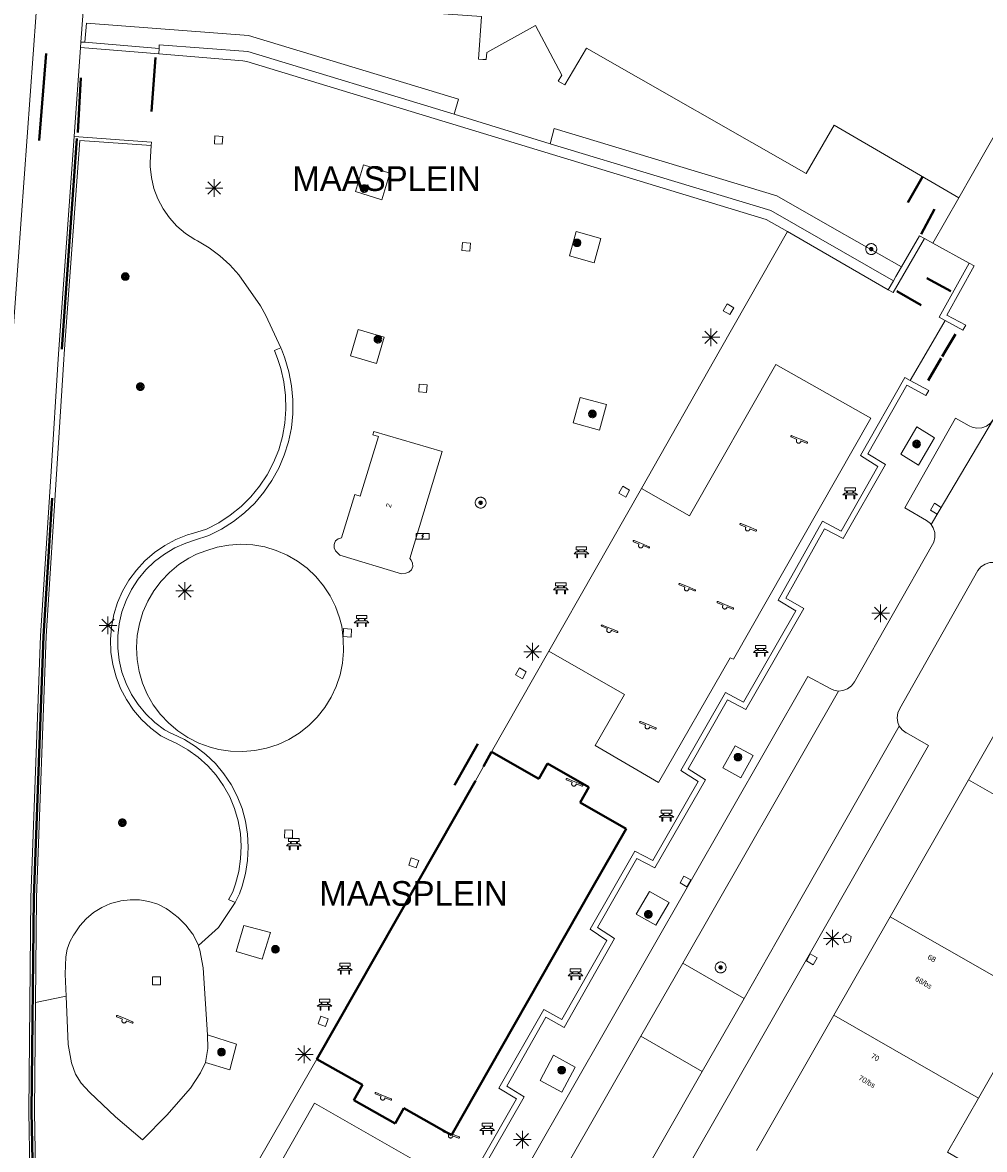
# Model space of a CAD drawing. Header units: metres. Extents: x 135779 to 137489, y 452643 to 455118.
# Tile 136 of 256: x 136264 to 136319, y 453755 to 453819. Entities that reach past the tile are written whole.
import ezdxf
from ezdxf.enums import TextEntityAlignment as Align

# ---------------------------------------------------------------- set-up
doc = ezdxf.new("R2010")
doc.units = ezdxf.units.M
doc.linetypes.add('DGN_Style_4', pattern=[89.853097, 44.898487, -22.449243, 0.056123, -22.449243])
for name, color, linetype, lineweight in [('KTop_KST_KAST', 40, 'Continuous', 13), ('KTop_NAR_Huisnummer tijdelijk (t)', 7, 'Continuous', 13), ('KTop_ORL_Weg_Straatnaam (t)', 7, 'Continuous', 13), ('KTop_OTD_Gesloten verharding', 15, 'Continuous', 13), ('KTop_OTD_Gesloten verharding_kunststof', 15, 'Continuous', 13), ('KTop_OTD_Open verharding', 15, 'Continuous', 13), ('KTop_PAL_Lichtmast', 40, 'Continuous', 13), ('KTop_PND_Grondvlaksituatie van BAG-pand [tachy]', 1, 'Continuous', 13), ('KTop_PND_Pandscheiding', 40, 'Continuous', 13), ('KTop_PUT_Brandkraan of -put', 1, 'Continuous', 13), ('KTop_PUT_Inspectie- of rioolput', 15, 'Continuous', 13), ('KTop_PUT_Kolk', 15, 'Continuous', 13), ('KTop_SHD_Hek (l)', 15, 'DGN_Style_4', 40), ('KTop_SHD_Muur', 15, 'Continuous', 13), ('KTop_STM_Bank', 40, 'Continuous', 13), ('KTop_STM_Speelvoorziening', 40, 'Continuous', 13), ('KTop_VGO_Boom', 92, 'Continuous', 13), ('KTop_WGD_Fietspad', 40, 'Continuous', 13), ('KTop_WGD_Rijbaan_Lokale weg', 251, 'Continuous', 13), ('KTop_WGD_Rijbaan_Lokale weg_verkeersdrempel', 40, 'Continuous', 13), ('KTop_WGD_Voetpad', 251, 'Continuous', 13)]:
    doc.layers.add(name, color=color, linetype=linetype, lineweight=lineweight)
doc.styles.add('Style-ROVU', font='ROVU.shx')
doc.styles.add('Style-ROVUCURSIEF', font='ROVUCURSIEF.shx')

# ---------------------------------------------------------------- blocks, each defined once
blk = doc.blocks.new('KST_KAST')
at = {"layer": 'KTop_KST_KAST', "flags": 128}
blk.add_lwpolyline([(-0.365, 0.169), (0.365, 0.169), (0.365, -0.169), (-0.365, -0.169), (-0.365, 0.169)], close=True, dxfattribs=at)
blk.add_lwpolyline([(0.045, 0.146), (-0.045, 0), (0.045, 0), (-0.045, -0.146)], dxfattribs=at)
blk = doc.blocks.new('PAL_Lichtmast')
at = {"layer": 'KTop_PAL_Lichtmast'}
for p, q in [((-0.354, -0.354), (0.354, 0.354)), ((0.354, -0.354), (-0.354, 0.354)), ((0, -0.5), (0, 0.5)), ((-0.5, 0), (0.5, 0))]:
    blk.add_line(p, q, dxfattribs=at)
blk = doc.blocks.new('PUT_Brandkraan_of_-put')
at = {"layer": 'KTop_PUT_Brandkraan of -put'}
for p, q in [((-0.25, 0.034), (0, 0.25)), ((-0.158, -0.25), (-0.25, 0.034)), ((0, 0.25), (0.25, 0.033)), ((0.25, 0.033), (0.158, -0.25)), ((0.158, -0.25), (-0.158, -0.25))]:
    blk.add_line(p, q, dxfattribs=at)
blk = doc.blocks.new('PUT_Inspectie-_of_rioolput')
at = {"layer": 'KTop_PUT_Inspectie- of rioolput', "flags": 128}
for points in [[(0.31, 0), (0.308, 0.032), (0.303, 0.064), (0.294, 0.095), (0.283, 0.126), (0.268, 0.155), (0.25, 0.182), (0.23, 0.207), (0.207, 0.23), (0.182, 0.25), (0.154, 0.268), (0.126, 0.283), (0.095, 0.294), (0.064, 0.303), (0.032, 0.308), (0, 0.309), (-0.032, 0.308), (-0.064, 0.303), (-0.096, 0.294), (-0.126, 0.283), (-0.155, 0.268), (-0.182, 0.25), (-0.207, 0.23), (-0.23, 0.207), (-0.25, 0.182), (-0.268, 0.154), (-0.283, 0.126), (-0.294, 0.095), (-0.303, 0.064), (-0.308, 0.032), (-0.309, 0), (-0.308, -0.032), (-0.303, -0.064), (-0.294, -0.096), (-0.283, -0.126), (-0.268, -0.155), (-0.25, -0.182), (-0.23, -0.207), (-0.207, -0.23), (-0.182, -0.25), (-0.155, -0.268), (-0.126, -0.283), (-0.096, -0.294), (-0.064, -0.303), (-0.032, -0.308), (0, -0.309), (0.032, -0.308), (0.064, -0.303), (0.095, -0.294), (0.126, -0.283), (0.155, -0.268), (0.182, -0.25), (0.207, -0.23), (0.23, -0.207), (0.25, -0.182), (0.268, -0.155), (0.283, -0.126), (0.294, -0.096), (0.303, -0.064), (0.308, -0.032), (0.31, 0)], [(0.095, 0), (0.094, 0.009), (0.092, 0.019), (0.09, 0.029), (0.086, 0.038), (0.082, 0.047), (0.076, 0.055), (0.07, 0.063), (0.063, 0.07), (0.055, 0.076), (0.047, 0.082), (0.038, 0.086), (0.029, 0.09), (0.019, 0.092), (0.009, 0.094), (0, 0.094), (-0.01, 0.094), (-0.02, 0.092), (-0.029, 0.09), (-0.039, 0.086), (-0.048, 0.082), (-0.056, 0.076), (-0.064, 0.07), (-0.071, 0.063), (-0.077, 0.055), (-0.082, 0.047), (-0.087, 0.038), (-0.09, 0.029), (-0.093, 0.019), (-0.094, 0.009), (-0.095, 0), (-0.094, -0.01), (-0.093, -0.02), (-0.09, -0.029), (-0.087, -0.039), (-0.082, -0.048), (-0.077, -0.056), (-0.071, -0.064), (-0.064, -0.071), (-0.056, -0.077), (-0.047, -0.082), (-0.039, -0.087), (-0.029, -0.09), (-0.02, -0.093), (-0.01, -0.094), (0, -0.095), (0.009, -0.094), (0.019, -0.093), (0.029, -0.09), (0.038, -0.087), (0.047, -0.082), (0.055, -0.077), (0.063, -0.071), (0.07, -0.064), (0.076, -0.056), (0.082, -0.047), (0.086, -0.039), (0.09, -0.029), (0.092, -0.02), (0.094, -0.01), (0.095, 0)], [(0.035, 0), (0.034, 0.003), (0.034, 0.007), (0.033, 0.01), (0.031, 0.014), (0.03, 0.017), (0.028, 0.02), (0.026, 0.023), (0.023, 0.026), (0.02, 0.028), (0.017, 0.03), (0.014, 0.031), (0.01, 0.033), (0.007, 0.034), (0.003, 0.034), (0, 0.034), (-0.004, 0.034), (-0.007, 0.034), (-0.011, 0.033), (-0.014, 0.031), (-0.018, 0.03), (-0.021, 0.028), (-0.023, 0.026), (-0.026, 0.023), (-0.028, 0.02), (-0.03, 0.017), (-0.032, 0.014), (-0.033, 0.01), (-0.034, 0.007), (-0.035, 0.003), (-0.035, 0), (-0.035, -0.004), (-0.034, -0.007), (-0.033, -0.011), (-0.032, -0.014), (-0.03, -0.018), (-0.028, -0.021), (-0.026, -0.023), (-0.023, -0.026), (-0.021, -0.028), (-0.017, -0.03), (-0.014, -0.032), (-0.011, -0.033), (-0.007, -0.034), (-0.004, -0.035), (0, -0.035), (0.003, -0.035), (0.007, -0.034), (0.01, -0.033), (0.014, -0.032), (0.017, -0.03), (0.02, -0.028), (0.023, -0.026), (0.026, -0.023), (0.028, -0.021), (0.03, -0.017), (0.031, -0.014), (0.033, -0.011), (0.034, -0.007), (0.034, -0.004), (0.035, 0)], [(0.01, 0.02), (0.007, 0.02), (0.005, 0.021), (0.003, 0.022), (0.001, 0.022), (-0.001, 0.022), (-0.004, 0.022), (-0.006, 0.021), (-0.008, 0.02), (-0.01, 0.019), (-0.012, 0.018), (-0.014, 0.017), (-0.016, 0.015), (-0.017, 0.013), (-0.019, 0.012), (-0.02, 0.009), (-0.021, 0.007), (-0.022, 0.005), (-0.022, 0.003), (-0.022, 0.001), (-0.022, -0.001), (-0.022, -0.004), (-0.022, -0.006), (-0.021, -0.008), (-0.02, -0.01), (-0.019, -0.012), (-0.017, -0.014), (-0.016, -0.016), (-0.014, -0.017), (-0.012, -0.019), (-0.01, -0.02), (-0.008, -0.021), (-0.006, -0.022), (-0.003, -0.022), (-0.001, -0.022), (0.001, -0.022), (0.003, -0.022), (0.005, -0.022), (0.008, -0.021), (0.01, -0.02), (0.012, -0.019), (0.014, -0.017), (0.015, -0.016), (0.017, -0.014), (0.018, -0.012), (0.02, -0.01), (0.02, -0.008), (0.021, -0.006), (0.022, -0.003), (0.022, -0.001), (0.022, 0.001), (0.022, 0.003), (0.021, 0.005), (0.02, 0.008), (0.019, 0.01), (0.018, 0.012), (0.017, 0.014), (0.015, 0.015), (0.013, 0.017), (0.012, 0.018), (0.01, 0.02)]]:
    blk.add_lwpolyline(points, dxfattribs=at)
blk = doc.blocks.new('PUT_Kolk')
at = {"layer": 'KTop_PUT_Kolk', "flags": 128}
blk.add_lwpolyline([(0.225, -0.225), (0.225, 0.225), (-0.225, 0.225), (-0.225, -0.225), (0.225, -0.225)], dxfattribs=at)
blk = doc.blocks.new('STM_Speelvoorziening')
at = {"layer": 'KTop_STM_Speelvoorziening'}
for p, q in [((-0.456, 0.218), (-0.455, 0.222)), ((-0.456, 0.214), (-0.456, 0.218)), ((-0.456, 0.21), (-0.456, 0.214)), ((-0.455, 0.206), (-0.456, 0.21)), ((-0.455, 0.222), (-0.454, 0.226)), ((-0.454, 0.202), (-0.455, 0.206)), ((-0.454, 0.226), (-0.453, 0.23)), ((-0.453, 0.198), (-0.454, 0.202)), ((-0.453, 0.23), (-0.451, 0.234)), ((-0.451, 0.194), (-0.453, 0.198)), ((-0.451, 0.234), (-0.449, 0.237)), ((-0.449, 0.19), (-0.451, 0.194)), ((-0.449, 0.237), (-0.446, 0.24)), ((-0.446, 0.187), (-0.449, 0.19)), ((-0.446, 0.24), (-0.443, 0.243)), ((-0.443, 0.184), (-0.446, 0.187)), ((-0.443, 0.243), (-0.44, 0.246)), ((-0.44, 0.182), (-0.443, 0.184)), ((-0.44, 0.246), (-0.436, 0.248)), ((-0.436, 0.179), (-0.44, 0.182)), ((-0.436, 0.248), (-0.433, 0.25)), ((-0.433, 0.178), (-0.436, 0.179)), ((-0.433, 0.25), (-0.429, 0.251)), ((-0.109, 0.044), (-0.433, 0.178)), ((-0.429, 0.251), (-0.425, 0.253)), ((-0.425, 0.253), (-0.421, 0.253)), ((-0.421, 0.253), (-0.417, 0.253)), ((-0.417, 0.253), (-0.412, 0.253)), ((-0.412, 0.253), (-0.408, 0.253)), ((-0.408, 0.253), (-0.404, 0.251)), ((-0.404, 0.251), (-0.402, 0.251)), ((-0.402, 0.251), (0.031, 0.072)), ((-0.14, -0.007), (-0.135, 0.006)), ((-0.135, 0.006), (-0.129, 0.018)), ((-0.129, 0.018), (-0.122, 0.029)), ((-0.122, 0.029), (-0.114, 0.04)), ((-0.114, 0.04), (-0.109, 0.044)), ((0.031, 0.072), (0.464, -0.106)), ((-0.146, -0.033), (-0.144, -0.02)), ((-0.146, -0.047), (-0.146, -0.033)), ((-0.146, -0.06), (-0.146, -0.047)), ((-0.144, -0.073), (-0.146, -0.06)), ((-0.144, -0.02), (-0.14, -0.007)), ((-0.14, -0.086), (-0.144, -0.073)), ((-0.135, -0.099), (-0.14, -0.086)), ((-0.129, -0.111), (-0.135, -0.099)), ((-0.122, -0.122), (-0.129, -0.111)), ((-0.114, -0.133), (-0.122, -0.122)), ((-0.104, -0.143), (-0.114, -0.133)), ((-0.093, -0.151), (-0.104, -0.143)), ((-0.082, -0.158), (-0.093, -0.151)), ((-0.07, -0.164), (-0.082, -0.158)), ((-0.057, -0.169), (-0.07, -0.164)), ((-0.044, -0.172), (-0.057, -0.169)), ((-0.031, -0.174), (-0.044, -0.172)), ((-0.017, -0.175), (-0.031, -0.174)), ((-0.004, -0.174), (-0.017, -0.175)), ((0.009, -0.172), (-0.004, -0.174)), ((0.022, -0.169), (0.009, -0.172)), ((0.035, -0.164), (0.022, -0.169)), ((0.047, -0.158), (0.035, -0.164)), ((0.058, -0.151), (0.047, -0.158)), ((0.069, -0.143), (0.058, -0.151)), ((0.078, -0.133), (0.069, -0.143)), ((0.086, -0.122), (0.078, -0.133)), ((0.094, -0.111), (0.086, -0.122)), ((0.1, -0.099), (0.094, -0.111)), ((0.105, -0.086), (0.1, -0.099)), ((0.108, -0.073), (0.105, -0.086)), ((0.11, -0.06), (0.108, -0.073)), ((0.112, -0.046), (0.11, -0.06)), ((0.434, -0.179), (0.112, -0.046)), ((0.439, -0.18), (0.434, -0.179)), ((0.443, -0.181), (0.439, -0.18)), ((0.447, -0.181), (0.443, -0.181)), ((0.451, -0.181), (0.447, -0.181)), ((0.455, -0.18), (0.451, -0.181)), ((0.459, -0.179), (0.455, -0.18)), ((0.463, -0.178), (0.459, -0.179)), ((0.467, -0.176), (0.463, -0.178)), ((0.464, -0.106), (0.467, -0.107)), ((0.467, -0.107), (0.47, -0.11)), ((0.47, -0.174), (0.467, -0.176)), ((0.47, -0.11), (0.474, -0.112)), ((0.474, -0.171), (0.47, -0.174)), ((0.474, -0.112), (0.477, -0.115)), ((0.477, -0.168), (0.474, -0.171)), ((0.477, -0.115), (0.479, -0.118)), ((0.479, -0.165), (0.477, -0.168)), ((0.479, -0.118), (0.481, -0.122)), ((0.481, -0.161), (0.479, -0.165)), ((0.481, -0.122), (0.483, -0.125)), ((0.483, -0.158), (0.481, -0.161)), ((0.483, -0.125), (0.485, -0.129)), ((0.485, -0.154), (0.483, -0.158)), ((0.485, -0.129), (0.486, -0.133)), ((0.486, -0.15), (0.485, -0.154)), ((0.486, -0.133), (0.486, -0.138)), ((0.486, -0.138), (0.487, -0.142)), ((0.487, -0.142), (0.486, -0.146)), ((0.486, -0.146), (0.486, -0.15))]:
    blk.add_line(p, q, dxfattribs=at)
blk = doc.blocks.new('STM_Bank')
at = {"layer": 'KTop_STM_Bank'}
for p, q in [((-0.416, -0.089), (-0.298, 0.019)), ((-0.298, 0.314), (0.298, 0.314)), ((-0.298, 0.143), (-0.298, 0.314)), ((-0.2, 0.143), (-0.298, 0.143)), ((-0.298, 0.019), (-0.2, 0.019)), ((-0.2, 0.019), (-0.2, 0.143)), ((0.157, 0.143), (-0.154, 0.143)), ((-0.154, 0.143), (-0.154, 0.019)), ((-0.154, 0.019), (0.157, 0.019)), ((0.157, 0.019), (0.157, 0.143)), ((0.298, 0.143), (0.203, 0.143)), ((0.203, 0.143), (0.203, 0.019)), ((0.203, 0.019), (0.298, 0.019)), ((0.298, 0.314), (0.298, 0.143)), ((0.298, 0.019), (0.416, -0.089)), ((-0.259, -0.089), (-0.416, -0.089)), ((-0.259, -0.315), (-0.259, -0.089)), ((-0.213, -0.315), (-0.259, -0.315)), ((0.216, -0.089), (-0.213, -0.089)), ((-0.213, -0.089), (-0.213, -0.315)), ((0.216, -0.305), (0.216, -0.089)), ((0.259, -0.305), (0.216, -0.305)), ((0.416, -0.089), (0.259, -0.089)), ((0.259, -0.089), (0.259, -0.305))]:
    blk.add_line(p, q, dxfattribs=at)
blk = doc.blocks.new('VGO_Boom')
at = {"layer": 'KTop_VGO_Boom', "flags": 128}
for points in [[(0.215, 0), (0.214, 0.022), (0.21, 0.045), (0.204, 0.066), (0.196, 0.087), (0.186, 0.108), (0.174, 0.126), (0.16, 0.144), (0.144, 0.16), (0.126, 0.174), (0.107, 0.186), (0.087, 0.196), (0.066, 0.204), (0.045, 0.21), (0.022, 0.214), (-0.001, 0.215), (-0.023, 0.214), (-0.045, 0.21), (-0.067, 0.204), (-0.088, 0.196), (-0.108, 0.186), (-0.127, 0.174), (-0.144, 0.16), (-0.16, 0.144), (-0.174, 0.126), (-0.187, 0.107), (-0.197, 0.087), (-0.205, 0.066), (-0.211, 0.045), (-0.214, 0.022), (-0.215, -0.001), (-0.214, -0.023), (-0.211, -0.045), (-0.205, -0.067), (-0.197, -0.088), (-0.187, -0.108), (-0.174, -0.127), (-0.16, -0.144), (-0.144, -0.16), (-0.127, -0.174), (-0.108, -0.187), (-0.088, -0.197), (-0.067, -0.205), (-0.045, -0.211), (-0.023, -0.214), (0, -0.215), (0.022, -0.214), (0.045, -0.211), (0.066, -0.205), (0.087, -0.197), (0.108, -0.187), (0.126, -0.174), (0.144, -0.16), (0.16, -0.144), (0.174, -0.127), (0.186, -0.108), (0.196, -0.088), (0.204, -0.067), (0.21, -0.045), (0.214, -0.023), (0.215, -0.001)], [(0.155, 0), (0.154, 0.016), (0.152, 0.032), (0.147, 0.048), (0.142, 0.063), (0.134, 0.078), (0.125, 0.091), (0.115, 0.104), (0.104, 0.115), (0.091, 0.125), (0.077, 0.134), (0.063, 0.142), (0.048, 0.147), (0.032, 0.152), (0.016, 0.154), (-0.001, 0.155), (-0.017, 0.154), (-0.033, 0.152), (-0.048, 0.147), (-0.064, 0.142), (-0.078, 0.134), (-0.092, 0.125), (-0.104, 0.115), (-0.116, 0.104), (-0.126, 0.091), (-0.135, 0.077), (-0.142, 0.063), (-0.148, 0.048), (-0.152, 0.032), (-0.155, 0.016), (-0.155, -0.001), (-0.155, -0.017), (-0.152, -0.033), (-0.148, -0.048), (-0.142, -0.064), (-0.135, -0.078), (-0.126, -0.092), (-0.116, -0.104), (-0.104, -0.116), (-0.092, -0.126), (-0.078, -0.135), (-0.064, -0.142), (-0.048, -0.148), (-0.033, -0.152), (-0.017, -0.155), (0, -0.155), (0.016, -0.155), (0.032, -0.152), (0.048, -0.148), (0.063, -0.142), (0.078, -0.135), (0.091, -0.126), (0.104, -0.116), (0.115, -0.104), (0.125, -0.092), (0.134, -0.078), (0.142, -0.064), (0.147, -0.048), (0.152, -0.033), (0.154, -0.017), (0.155, -0.001)], [(0.095, 0), (0.094, 0.01), (0.093, 0.02), (0.09, 0.029), (0.087, 0.039), (0.082, 0.048), (0.077, 0.056), (0.071, 0.064), (0.064, 0.071), (0.056, 0.077), (0.047, 0.082), (0.039, 0.087), (0.029, 0.09), (0.02, 0.093), (0.01, 0.094), (-0.001, 0.095), (-0.01, 0.094), (-0.02, 0.093), (-0.03, 0.09), (-0.039, 0.087), (-0.048, 0.082), (-0.056, 0.077), (-0.064, 0.071), (-0.071, 0.064), (-0.077, 0.056), (-0.083, 0.047), (-0.087, 0.039), (-0.091, 0.029), (-0.093, 0.02), (-0.095, 0.01), (-0.095, -0.001), (-0.095, -0.01), (-0.093, -0.02), (-0.091, -0.03), (-0.087, -0.039), (-0.083, -0.048), (-0.077, -0.056), (-0.071, -0.064), (-0.064, -0.071), (-0.056, -0.077), (-0.048, -0.083), (-0.039, -0.087), (-0.03, -0.091), (-0.02, -0.093), (-0.01, -0.095), (0, -0.095), (0.01, -0.095), (0.02, -0.093), (0.029, -0.091), (0.039, -0.087), (0.048, -0.083), (0.056, -0.077), (0.064, -0.071), (0.071, -0.064), (0.077, -0.056), (0.082, -0.048), (0.087, -0.039), (0.09, -0.03), (0.093, -0.02), (0.094, -0.01), (0.095, -0.001)], [(0.035, 0), (0.035, 0.004), (0.034, 0.007), (0.033, 0.011), (0.032, 0.014), (0.03, 0.018), (0.028, 0.021), (0.026, 0.023), (0.023, 0.026), (0.021, 0.028), (0.017, 0.03), (0.014, 0.032), (0.011, 0.033), (0.007, 0.034), (0.004, 0.035), (-0.001, 0.035), (-0.004, 0.035), (-0.008, 0.034), (-0.011, 0.033), (-0.015, 0.032), (-0.018, 0.03), (-0.021, 0.028), (-0.024, 0.026), (-0.027, 0.023), (-0.029, 0.021), (-0.031, 0.017), (-0.032, 0.014), (-0.034, 0.011), (-0.035, 0.007), (-0.035, 0.004), (-0.035, -0.001), (-0.035, -0.004), (-0.035, -0.008), (-0.034, -0.011), (-0.032, -0.015), (-0.031, -0.018), (-0.029, -0.021), (-0.027, -0.024), (-0.024, -0.027), (-0.021, -0.029), (-0.018, -0.031), (-0.015, -0.032), (-0.011, -0.034), (-0.008, -0.035), (-0.004, -0.035), (0, -0.035), (0.004, -0.035), (0.007, -0.035), (0.011, -0.034), (0.014, -0.032), (0.018, -0.031), (0.021, -0.029), (0.023, -0.027), (0.026, -0.024), (0.028, -0.021), (0.03, -0.018), (0.032, -0.015), (0.033, -0.011), (0.034, -0.008), (0.035, -0.004), (0.035, 0)]]:
    blk.add_lwpolyline(points, dxfattribs=at)

msp = doc.modelspace()

# ---------------------------------------------------------------- linework, layer by layer
at = {"layer": 'KTop_OTD_Gesloten verharding', "flags": 128}
for points in [[(136307.799, 453806.683), (136303.994, 453800), (136299.485, 453792.082)], [(136316.059, 453806.033), (136315.59, 453806.29)], [(136294.222, 453782.839), (136298.533, 453780.384), (136296.859, 453777.47), (136300.47, 453775.377), (136304.529, 453782.464), (136304.728, 453782.387), (136312.534, 453796.087), (136307.133, 453799.14), (136302.233, 453790.53), (136299.485, 453792.082)], [(136299.485, 453792.082), (136294.222, 453782.839)], [(136270.81, 453782.357), (136270.926, 453781.681), (136271.12, 453781.024), (136271.389, 453780.393), (136271.73, 453779.798), (136272.137, 453779.246), (136272.606, 453778.746), (136273.13, 453778.304), (136273.702, 453777.925), (136274.314, 453777.616), (136274.958, 453777.38), (136275.45, 453777.254), (136276.129, 453777.152), (136276.815, 453777.13), (136277.498, 453777.188), (136278.171, 453777.325), (136278.823, 453777.539), (136279.445, 453777.827), (136280.03, 453778.186), (136280.57, 453778.611), (136281.056, 453779.095), (136281.482, 453779.632), (136281.843, 453780.216), (136282.134, 453780.837), (136282.351, 453781.489), (136282.49, 453782.161), (136282.551, 453782.844), (136282.531, 453783.53), (136282.445, 453784.258), (136282.326, 453784.737), (136282.096, 453785.379), (136281.792, 453785.989), (136281.419, 453786.56), (136280.981, 453787.084), (136280.486, 453787.552), (136279.939, 453787.96), (136279.348, 453788.3), (136278.721, 453788.569), (136278.067, 453788.763), (136277.395, 453788.879), (136276.714, 453788.916), (136276.033, 453788.873), (136275.362, 453788.75), (136274.71, 453788.55), (136274.196, 453788.356), (136273.753, 453788.129), (136273.178, 453787.756), (136272.649, 453787.319), (136272.175, 453786.824), (136271.762, 453786.276), (136271.416, 453785.685), (136271.14, 453785.057), (136270.94, 453784.401), (136270.817, 453783.726), (136270.774, 453783.042), (136270.81, 453782.357)], [(136294.222, 453782.839), (136290.969, 453777.126)], [(136290.969, 453777.126), (136293.659, 453775.586), (136294.156, 453776.453), (136296.499, 453775.111), (136296.002, 453774.243), (136298.613, 453772.747), (136296.625, 453769.277), (136288.682, 453755.339), (136285.982, 453756.862), (136285.491, 453755.991), (136283.139, 453757.317), (136283.63, 453758.188), (136281.026, 453759.655)], [(136266.78, 453763.223), (136266.725, 453764.49), (136266.76, 453765.468), (136266.83, 453765.899), (136266.977, 453766.311), (136267.197, 453766.689), (136267.257, 453766.77), (136267.555, 453767.227), (136267.916, 453767.636), (136268.334, 453767.988), (136268.798, 453768.275), (136269.299, 453768.491), (136269.826, 453768.632), (136269.888, 453768.643), (136270.417, 453768.715), (136270.95, 453768.706), (136271.476, 453768.618), (136271.983, 453768.453), (136272.46, 453768.214), (136272.661, 453768.084), (136273.15, 453767.706), (136273.586, 453767.267), (136273.961, 453766.776), (136273.989, 453766.734), (136274.292, 453766.109)], [(136274.815, 453761.038), (136274.567, 453764.839), (136274.379, 453765.837), (136274.305, 453766.082), (136274.292, 453766.109)], [(136266.78, 453763.223), (136266.892, 453760.491), (136267.088, 453759.443), (136267.314, 453758.795), (136267.631, 453758.281), (136268.109, 453757.769), (136269.586, 453756.378), (136271.12, 453755.064), (136272.501, 453756.471), (136273.853, 453757.995), (136274.421, 453758.866), (136274.691, 453759.458)], [(136274.815, 453761.038), (136274.825, 453760.261), (136274.691, 453759.458)], [(136281.026, 453759.655), (136275.389, 453749.832)], [(136276.995, 453750.3), (136283.49, 453746.59), (136287.398, 453753.433), (136280.903, 453757.143), (136276.995, 453750.3)]]:
    msp.add_lwpolyline(points, dxfattribs=at)
at = {"layer": 'KTop_OTD_Gesloten verharding_kunststof', "flags": 128}
msp.add_lwpolyline([(136290.969, 453777.126), (136290.508, 453776.278), (136290.051, 453775.469), (136281.026, 453759.655)], dxfattribs=at)
at = {"layer": 'KTop_OTD_Open verharding', "flags": 128}
for points in [[(136288.834, 453813.353), (136289.087, 453814.214), (136277.146, 453817.835), (136267.926, 453818.523), (136267.838, 453817.442)], [(136314.284, 453804.681), (136310.472, 453806.843), (136307.198, 453808.711), (136294.536, 453812.535), (136294.301, 453811.667)], [(136278.991, 453800.07), (136278.134, 453801.908), (136277.822, 453802.462), (136276.592, 453804.225), (136276.084, 453804.797), (136275.518, 453805.313), (136274.902, 453805.768), (136274.242, 453806.155), (136274.09, 453806.232), (136273.559, 453806.581), (136273.077, 453806.994), (136272.65, 453807.465), (136272.286, 453807.985), (136271.989, 453808.547), (136271.766, 453809.141), (136271.619, 453809.759), (136271.551, 453810.391), (136271.546, 453810.617), (136271.608, 453811.575)], [(136284.73, 453808.498), (136285.183, 453810.012), (136283.678, 453810.474), (136283.225, 453808.96), (136284.73, 453808.498)], [(136295.395, 453805.298), (136296.798, 453804.905), (136297.189, 453806.301), (136295.786, 453806.694), (136295.395, 453805.298)], [(136283.373, 453801.118), (136282.943, 453799.631), (136284.43, 453799.192), (136284.869, 453800.684), (136283.373, 453801.118)], [(136297.106, 453795.402), (136297.5, 453796.849), (136296.003, 453797.257), (136295.609, 453795.81), (136297.106, 453795.402)], [(136274.292, 453766.109), (136274.299, 453766.115), (136275.434, 453767.142), (136276.381, 453768.554)], [(136276.888, 453767.252), (136276.443, 453765.772), (136277.931, 453765.331), (136278.392, 453766.851), (136276.888, 453767.252)], [(136265.031, 453762.866), (136266.78, 453763.223)], [(136274.691, 453759.458), (136276.081, 453759.04), (136276.471, 453760.508), (136274.815, 453761.038)]]:
    msp.add_lwpolyline(points, dxfattribs=at)
at = {"layer": 'KTop_PND_Grondvlaksituatie van BAG-pand [tachy]', "flags": 128}
for points in [[(136317.535, 453808.613), (136317.54, 453808.61), (136322.212, 453816.787), (136330.522, 453831.331)], [(136317.535, 453808.613), (136310.45, 453812.742), (136308.861, 453809.98), (136296.36, 453817.116), (136295.131, 453815.021), (136294.919, 453815.141), (136294.761, 453815.231), (136294.961, 453815.571), (136293.471, 453818.391), (136290.69, 453816.87), (136290.661, 453816.46), (136290.469, 453816.474), (136290.231, 453816.491), (136290.401, 453818.911), (136276.051, 453819.931), (136276.271, 453823.121), (136268.091, 453823.701)], [(136282.1, 453789.105), (136282.249, 453789.228), (136282.434, 453789.281), (136283.184, 453791.742), (136283.5, 453791.646), (136284.532, 453795.034), (136284.216, 453795.13), (136284.275, 453795.322), (136288.161, 453794.191), (136286.311, 453788.1), (136286.4, 453788.009), (136286.48, 453787.835), (136286.483, 453787.644), (136286.408, 453787.467), (136286.268, 453787.335), (136286.087, 453787.271), (136285.839, 453787.239), (136282.345, 453788.304), (136282.181, 453788.449), (136282.097, 453788.533), (136282.014, 453788.705), (136282.007, 453788.897), (136282.078, 453789.075), (136282.1, 453789.105)], [(136320.951, 453780.537), (136318.086, 453775.528)], [(136318.086, 453775.528), (136313.634, 453767.746)], [(136313.634, 453767.746), (136310.432, 453762.148)], [(136310.432, 453762.148), (136306.034, 453754.459)], [(136318.66, 453757.441), (136320.377, 453760.442), (136321.68, 453759.697), (136323.165, 453762.294)], [(136315.566, 453749.007), (136318.2, 453753.613), (136316.897, 453754.358), (136318.66, 453757.441)]]:
    msp.add_lwpolyline(points, dxfattribs=at)
at = {"layer": 'KTop_PND_Pandscheiding', "flags": 128}
for points in [[(136318.086, 453775.528), (136326.315, 453770.821)], [(136323.165, 453762.294), (136313.634, 453767.746)], [(136310.432, 453762.148), (136318.66, 453757.441)]]:
    msp.add_lwpolyline(points, dxfattribs=at)
at = {"layer": 'KTop_SHD_Hek (l)', "flags": 128}
for points in [[(136265.646, 453816.808), (136265.237, 453811.864)], [(136271.624, 453813.504), (136271.862, 453816.581)], [(136267.432, 453812.324), (136267.61, 453815.415)], [(136266.522, 453800), (136267.39, 453811.97)], [(136315.473, 453809.795), (136314.645, 453808.332)], [(136315.389, 453806.546), (136316.163, 453807.957)], [(136315.712, 453804.038), (136317.086, 453803.291)], [(136315.405, 453802.51), (136314.012, 453803.297)], [(136316.837, 453800), (136317.347, 453800.862)], [(136264.99, 453746.67), (136264.81, 453756.68), (136264.93, 453768.83), (136265.48, 453783.7), (136266.46, 453799.14), (136266.522, 453800)], [(136316.595, 453799.591), (136316.837, 453800)], [(136315.789, 453798.231), (136316.533, 453799.488)], [(136290.181, 453777.57), (136288.856, 453775.224)], [(136290.969, 453777.126), (136293.659, 453775.586), (136294.156, 453776.453), (136296.499, 453775.111), (136296.002, 453774.243), (136298.613, 453772.747), (136296.625, 453769.277), (136288.682, 453755.339)], [(136290.508, 453776.278), (136290.969, 453777.126)], [(136281.026, 453759.655), (136290.051, 453775.469)], [(136288.682, 453755.339), (136285.982, 453756.862), (136285.491, 453755.991), (136283.139, 453757.317), (136283.63, 453758.188), (136281.026, 453759.655)]]:
    msp.add_lwpolyline(points, dxfattribs=at)
at = {"layer": 'KTop_SHD_Muur', "flags": 128}
for points in [[(136267.61, 453817.46), (136267.59, 453817.14)], [(136267.838, 453817.442), (136267.61, 453817.46)], [(136267.838, 453817.442), (136272.06, 453817.1)], [(136272.06, 453817.1), (136272.073, 453817.3), (136277.105, 453816.925), (136288.834, 453813.353)], [(136267.59, 453817.14), (136272.04, 453816.78)], [(136272.06, 453817.1), (136272.04, 453816.78)], [(136272.04, 453816.78), (136276.815, 453816.383), (136277.056, 453816.344), (136306.59, 453807.38), (136307.799, 453806.683)], [(136294.301, 453811.667), (136288.834, 453813.353)], [(136267.236, 453812.082), (136266.362, 453800), (136266.3, 453799.15), (136265.933, 453793.36), (136265.32, 453783.71), (136264.77, 453768.83), (136264.65, 453756.68), (136264.83, 453746.67), (136265.15, 453746.67), (136265.131, 453747.733)], [(136271.608, 453811.575), (136268.92, 453811.76), (136267.544, 453811.858), (136266.683, 453800), (136266.62, 453799.13), (136265.64, 453783.69), (136265.09, 453768.83), (136265.031, 453762.866)], [(136271.608, 453811.575), (136271.622, 453811.766), (136267.236, 453812.082)], [(136294.301, 453811.667), (136306.841, 453807.882), (136313.827, 453803.892)], [(136307.799, 453806.683), (136313.53, 453803.38)], [(136315.59, 453806.29), (136315.31, 453806.45), (136314.284, 453804.681)], [(136313.53, 453803.38), (136313.81, 453803.22), (136315.59, 453806.29)], [(136313.827, 453803.892), (136313.964, 453804.129), (136314.284, 453804.681)], [(136318.13, 453804.9), (136316.42, 453801.82), (136316.766, 453801.63)], [(136316.766, 453801.63), (136317.77, 453801.08), (136317.93, 453801.36), (136316.86, 453801.94), (136318.41, 453804.74), (136318.13, 453804.9)], [(136313.827, 453803.892), (136313.53, 453803.38)], [(136276.381, 453768.554), (136276.013, 453768.733), (136276.02, 453768.748), (136276.251, 453769.17), (136276.396, 453769.612), (136276.587, 453770.312), (136276.699, 453771.029), (136276.732, 453771.754), (136276.685, 453772.478), (136276.559, 453773.192), (136276.355, 453773.888), (136276.075, 453774.558), (136275.724, 453775.193), (136275.305, 453775.785), (136274.823, 453776.327), (136274.285, 453776.813), (136273.696, 453777.237), (136273.064, 453777.594), (136272.607, 453777.799), (136272.164, 453778.032), (136271.59, 453778.459), (136271.068, 453778.948), (136270.604, 453779.492), (136270.203, 453780.085), (136269.871, 453780.718), (136269.612, 453781.385), (136269.429, 453782.077), (136269.324, 453782.784), (136269.299, 453783.499), (136269.353, 453784.212), (136269.487, 453784.915), (136269.699, 453785.598), (136269.985, 453786.254), (136270.343, 453786.873), (136270.767, 453787.449), (136271.253, 453787.973), (136271.795, 453788.441), (136272.385, 453788.844), (136273.017, 453789.18), (136273.682, 453789.443), (136273.958, 453789.527), (136274.758, 453789.781), (136275.452, 453790.136), (136276.109, 453790.563), (136276.719, 453791.054), (136277.275, 453791.604), (136277.772, 453792.209), (136278.206, 453792.861), (136278.57, 453793.554), (136278.862, 453794.28), (136279.078, 453795.033), (136279.217, 453795.803), (136279.276, 453796.584), (136279.255, 453797.366), (136279.154, 453798.143), (136278.975, 453798.905), (136278.811, 453799.407), (136278.617, 453799.931), (136278.803, 453800), (136278.991, 453800.07)], [(136276.381, 453768.554), (136276.631, 453769.045), (136276.776, 453769.487), (136276.973, 453770.208), (136277.093, 453770.945), (136277.133, 453771.691), (136277.093, 453772.438), (136276.973, 453773.175), (136276.775, 453773.896), (136276.502, 453774.591), (136276.156, 453775.253), (136275.741, 453775.875), (136275.262, 453776.448), (136274.724, 453776.967), (136274.134, 453777.426), (136273.498, 453777.819), (136272.825, 453778.142), (136272.775, 453778.162), (136272.368, 453778.376), (136271.815, 453778.793), (136271.314, 453779.271), (136270.871, 453779.803), (136270.492, 453780.383), (136270.183, 453781.003), (136269.947, 453781.654), (136269.788, 453782.328), (136269.708, 453783.016), (136269.707, 453783.709), (136269.786, 453784.397), (136269.944, 453785.071), (136270.179, 453785.722), (136270.487, 453786.343), (136270.864, 453786.923), (136271.306, 453787.457), (136271.807, 453787.935), (136272.359, 453788.353), (136272.956, 453788.705), (136273.589, 453788.985), (136274.073, 453789.144), (136274.898, 453789.405), (136275.614, 453789.768), (136276.291, 453790.201), (136276.921, 453790.699), (136277.498, 453791.257), (136278.018, 453791.869), (136278.473, 453792.53), (136278.861, 453793.234), (136279.177, 453793.972), (136279.418, 453794.738), (136279.581, 453795.524), (136279.666, 453796.323), (136279.67, 453797.126), (136279.595, 453797.925), (136279.441, 453798.714), (136279.209, 453799.482), (136279.186, 453799.545), (136279.017, 453800), (136278.991, 453800.07)], [(136314.772, 453798.226), (136314.47, 453798.39), (136311.95, 453793.96), (136312.93, 453793.34), (136310.84, 453789.66), (136309.79, 453790.22), (136307.26, 453785.74), (136308.28, 453785.14), (136305.3, 453779.94), (136304.27, 453780.49), (136301.73, 453776.06), (136302.72, 453775.43), (136300.14, 453770.94), (136299.11, 453771.47), (136296.58, 453767.03), (136297.53, 453766.4), (136294.97, 453761.9), (136293.94, 453762.48), (136291.39, 453758), (136292.39, 453757.39), (136290.11, 453753.41)], [(136290.23, 453752.99), (136292.83, 453757.51), (136291.83, 453758.12), (136294.06, 453762.04), (136295.09, 453761.46), (136297.95, 453766.5), (136297, 453767.13), (136299.23, 453771.05), (136300.26, 453770.52), (136303.14, 453775.53), (136302.15, 453776.16), (136304.39, 453780.07), (136305.42, 453779.52), (136308.72, 453785.26), (136307.7, 453785.86), (136309.91, 453789.8), (136310.96, 453789.24), (136313.37, 453793.44), (136312.37, 453794.06), (136314.59, 453797.95), (136315.67, 453797.37), (136315.83, 453797.65), (136314.772, 453798.226)], [(136265.131, 453747.733), (136264.97, 453756.68), (136265.031, 453762.866)]]:
    msp.add_lwpolyline(points, dxfattribs=at)
at = {"layer": 'KTop_WGD_Fietspad', "flags": 128}
msp.add_lwpolyline([(136262.913, 453728.298), (136262.871, 453731.012), (136262.605, 453737.941), (136262.211, 453749.86), (136262.019, 453757.552), (136262.031, 453763.68), (136262.122, 453769.807), (136262.293, 453775.932), (136262.545, 453782.055), (136262.875, 453788.174), (136263.235, 453793.572), (136263.247, 453793.758), (136263.69, 453799.977), (136263.692, 453800), (136264.224, 453807.37), (136267.797, 453856.716), (136269.85, 453885.073), (136269.882, 453885.201)], dxfattribs=at)
at = {"layer": 'KTop_WGD_Rijbaan_Lokale weg', "flags": 128}
for points in [[(136315.962, 453790.041), (136316.42, 453790.82), (136319.51, 453796.02)], [(136315.962, 453790.041), (136316.087, 453789.857), (136316.174, 453789.589), (136316.182, 453789.307), (136316.112, 453789.034), (136316.05, 453788.91), (136311.61, 453781.09), (136311.437, 453780.865), (136311.208, 453780.696), (136310.942, 453780.598), (136310.703, 453780.575)], [(136314.15, 453778.583), (136314.066, 453778.78), (136314.026, 453779.054), (136314.065, 453779.328), (136314.18, 453779.58), (136318.623, 453787.418), (136318.8, 453787.635), (136319.032, 453787.792), (136319.298, 453787.878), (136319.578, 453787.886)], [(136301.847, 453765.113), (136310.703, 453780.575)], [(136314.15, 453778.583), (136307.228, 453766.441), (136305.324, 453763.108)], [(136305.324, 453763.108), (136301.847, 453765.113)], [(136282.091, 453730.62), (136299.465, 453760.954)], [(136299.465, 453760.954), (136302.947, 453758.946)], [(136302.947, 453758.946), (136285.582, 453728.548), (136285.48, 453728.37)]]:
    msp.add_lwpolyline(points, dxfattribs=at)
at = {"layer": 'KTop_WGD_Rijbaan_Lokale weg_verkeersdrempel', "flags": 128}
for points in [[(136299.465, 453760.954), (136301.847, 453765.113)], [(136305.324, 453763.108), (136302.947, 453758.946)]]:
    msp.add_lwpolyline(points, dxfattribs=at)
at = {"layer": 'KTop_WGD_Voetpad', "flags": 128}
for points in [[(136268.091, 453823.701), (136267.61, 453817.46)], [(136267.59, 453817.14), (136267.236, 453812.082)], [(136316.059, 453806.033), (136316.059, 453806.034), (136317.535, 453808.613)], [(136318.13, 453804.9), (136316.059, 453806.033)], [(136314.772, 453798.226), (136315.811, 453800), (136316.766, 453801.63)], [(136315.242, 453793.41), (136316.156, 453794.965), (136315.15, 453795.592), (136314.236, 453794.036), (136315.242, 453793.41)], [(136319.51, 453796.02), (136319.34, 453795.796), (136319.114, 453795.628), (136318.851, 453795.531), (136318.57, 453795.511), (136318.295, 453795.57), (136318.13, 453795.65), (136317.36, 453796.09), (136314.462, 453790.994), (136315.711, 453790.271), (136315.928, 453790.091), (136315.962, 453790.041)], [(136310.703, 453780.575), (136310.423, 453780.621), (136310.22, 453780.71), (136308.957, 453781.4), (136286.39, 453742)], [(136285.48, 453728.37), (136285.571, 453728.493), (136285.785, 453728.68), (136286.043, 453728.801), (136286.325, 453728.846), (136286.608, 453728.812), (136286.87, 453728.7), (136287.63, 453728.25), (136288.12, 453729.05), (136308.96, 453765.45), (136315.818, 453777.48), (136314.57, 453778.19), (136314.543, 453778.204), (136314.319, 453778.365), (136314.15, 453778.583)], [(136304.829, 453777.467), (136304.128, 453776.209), (136305.134, 453775.646), (136305.835, 453776.904), (136304.829, 453777.467)], [(136300.315, 453767.266), (136301.066, 453768.557), (136299.941, 453769.176), (136299.19, 453767.886), (136300.315, 453767.266)], [(136295.731, 453759.204), (136294.483, 453759.869), (136293.729, 453758.439), (136294.967, 453757.77), (136295.731, 453759.204)]]:
    msp.add_lwpolyline(points, dxfattribs=at)

# ---------------------------------------------------------------- block references
at = {"layer": 'KTop_KST_KAST'}
msp.add_blockref('KST_KAST', (136287.054, 453789.367), dxfattribs=at)
at = {"layer": 'KTop_PAL_Lichtmast'}
for p in [(136275.191, 453809.16), (136303.441, 453800.68), (136273.521, 453786.26), (136313.091, 453784.99), (136269.152, 453784.305), (136293.301, 453782.81), (136310.351, 453766.51), (136280.313, 453759.92), (136292.721, 453755.08)]:
    msp.add_blockref('PAL_Lichtmast', p, dxfattribs=at)
at = {"layer": 'KTop_PUT_Brandkraan of -put', "rotation": 150.3136246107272}
msp.add_blockref('PUT_Brandkraan_of_-put', (136311.161, 453766.48), dxfattribs=at)
at = {"layer": 'KTop_PUT_Inspectie- of rioolput'}
for p, rotation in [((136312.562, 453805.692), 5.569426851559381), ((136290.345, 453791.277), 321.4124009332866), ((136303.995, 453764.866), 240.0302499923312)]:
    msp.add_blockref('PUT_Inspectie-_of_rioolput', p, dxfattribs=dict(at, rotation=rotation))
at = {"layer": 'KTop_PUT_Kolk'}
for p, rotation in [((136275.447, 453811.887), 175.9965034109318), ((136289.526, 453805.816), 175.8624867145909), ((136304.441, 453802.271), 330.2868527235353), ((136287.065, 453797.777), 175.8281665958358), ((136298.51, 453791.902), 330.7113357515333), ((136316.231, 453790.935), 329.2799155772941), ((136282.765, 453783.882), 176.3652658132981), ((136292.637, 453781.576), 330.3460076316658), ((136279.421, 453772.452), 177.8831761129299), ((136286.541, 453770.811), 340.6107000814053), ((136301.994, 453769.754), 330.1973640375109), ((136309.177, 453765.326), 150.2551187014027), ((136271.911, 453764.102), 179.4341341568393), ((136281.392, 453761.802), 340.5697280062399)]:
    msp.add_blockref('PUT_Kolk', p, dxfattribs=dict(at, rotation=rotation))
at = {"layer": 'KTop_STM_Bank'}
for p in [(136311.361, 453791.804), (136296.076, 453788.461), (136294.908, 453786.411), (136283.578, 453784.547), (136306.276, 453782.853), (136300.916, 453773.486), (136279.724, 453771.87), (136282.629, 453764.794), (136295.74, 453764.48), (136281.473, 453762.743), (136290.725, 453755.694)]:
    msp.add_blockref('STM_Bank', p, dxfattribs=at)
at = {"layer": 'KTop_STM_Speelvoorziening'}
for p in [(136308.446, 453794.834), (136305.547, 453789.844), (136299.471, 453788.882), (136302.079, 453786.439), (136304.247, 453785.409), (136297.664, 453784.074), (136299.844, 453778.594), (136295.667, 453775.342), (136270.091, 453761.881), (136284.797, 453757.5), (136288.656, 453755.344)]:
    msp.add_blockref('STM_Speelvoorziening', p, dxfattribs=at)
at = {"layer": 'KTop_VGO_Boom'}
for p in [(136283.725, 453809.129), (136295.827, 453806.045), (136270.138, 453804.13), (136284.504, 453800.566), (136270.992, 453797.872), (136296.702, 453796.323), (136315.136, 453794.613), (136304.979, 453776.815), (136269.973, 453773.09), (136299.885, 453767.882), (136278.676, 453765.899), (136275.609, 453760.052), (136294.956, 453759.025)]:
    msp.add_blockref('VGO_Boom', p, dxfattribs=at)

# ---------------------------------------------------------------- texts
at = {"layer": 'KTop_NAR_Huisnummer tijdelijk (t)', "style": 'Style-ROVUCURSIEF'}
for s, rotation, p in [('2', 73.2, (136285.086, 453791.011)), ('68', 330.2, (136315.804, 453765.499)), ('68/bs', 330.2, (136315.095, 453764.257)), ('70', 330.2, (136312.585, 453759.871)), ('70/bs', 330.2, (136311.876, 453758.631))]:
    msp.add_text(s, height=0.3, rotation=rotation, dxfattribs=at).set_placement(p, align=Align.MIDDLE_LEFT)
at = {"layer": 'KTop_ORL_Weg_Straatnaam (t)', "style": 'Style-ROVU'}
for p in [(136279.641, 453808.997), (136281.173, 453768.37)]:
    msp.add_text('MAASPLEIN', height=1.4, dxfattribs=at).set_placement(p)

doc.saveas('drawing.dxf')
